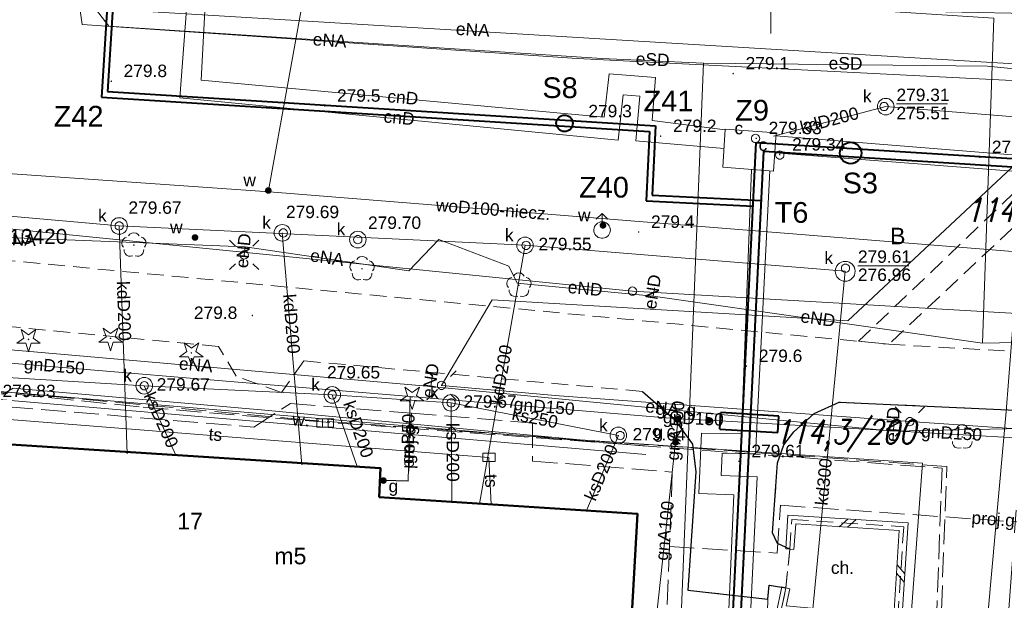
# Model space of a CAD drawing. Extents: x 0 to 6568752, y 0 to 5584302.
# Tile 30 of 57: x 6568405 to 6568464, y 5584063 to 5584098. Entities that reach past the tile are written whole.
import ezdxf
from ezdxf.enums import TextEntityAlignment as Align

# ---------------------------------------------------------------- set-up
doc = ezdxf.new("R2010")
doc.units = 0
doc.header["$PDSIZE"] = 0.75
for name, pattern in [('GAK', [3.5, 2, -0.7, 0.1, -0.7]), ('PRZER2-1', [1.5, 1, -0.5]), ('PRZER3-1', [2, 1.5, -0.5])]:
    doc.linetypes.add(name, pattern=pattern)
doc.layers.get('0').update_dxf_attribs({"linetype": 'CONTINUOUS'})
doc.layers.get('Defpoints').update_dxf_attribs({"linetype": 'CONTINUOUS'})
for name, color, linetype, lineweight in [('alarm', 51, 'CONTINUOUS', 50), ('EGBU', 7, 'CONTINUOUS', 50), ('EGBU_O', 7, 'CONTINUOUS', 50), ('EGDE', 7, 'CONTINUOUS', 18), ('EGPG', 7, 'CONTINUOUS', 18), ('GEPADR_O', 7, 'CONTINUOUS', 18), ('GUPPRZ_O', 7, 'CONTINUOUS', 18), ('OSSP_O', 7, 'CONTINUOUS', 18), ('OTDN', 7, 'CONTINUOUS', 18), ('OTKC', 7, 'CONTINUOUS', 18), ('OTKC_O', 7, 'CONTINUOUS', 18), ('OTKK', 7, 'CONTINUOUS', 25), ('OTRN', 7, 'CONTINUOUS', 13), ('OTRN_O', 7, 'CONTINUOUS', 13), ('OTRS', 7, 'CONTINUOUS', 13), ('OTRS_O', 7, 'CONTINUOUS', 13), ('OTWM', 7, 'CONTINUOUS', 18), ('OTWM_O', 7, 'CONTINUOUS', 18), ('ramka sekcji', 7, 'CONTINUOUS', 18), ('siec', 7, 'GAK', 70), ('SUEO', 7, 'CONTINUOUS', 18), ('SUPK', 7, 'CONTINUOUS', 18), ('SUPW', 7, 'CONTINUOUS', 18), ('SUPW_O', 7, 'CONTINUOUS', 18)]:
    doc.layers.add(name, color=color, linetype=linetype, lineweight=lineweight)
for name, color, linetype, lineweight, true_color in [('EGUG_O', 7, 'CONTINUOUS', 18, 0x008000), ('OTZG', 7, 'CONTINUOUS', 18, 0x008000), ('OTZL', 7, 'CONTINUOUS', 18, 0x008000), ('SUCP', 7, 'CONTINUOUS', 18, 0xd200d2), ('SUCP_O', 7, 'CONTINUOUS', 18, 0xd200d2), ('SUEP', 1, 'CONTINUOUS', 18, 0xff0000), ('SUEP_O', 1, 'CONTINUOUS', 18, 0xff0000), ('SUGP', 7, 'CONTINUOUS', 18, 0xbfbf00), ('SUGP_O', 7, 'CONTINUOUS', 18, 0xbfbf00), ('SUGU', 7, 'CONTINUOUS', 18, 0xbfbf00), ('SUGU_O', 7, 'CONTINUOUS', 18, 0xbfbf00), ('SUGW', 7, 'CONTINUOUS', 18, 0xbfbf00), ('SUGW_O', 7, 'CONTINUOUS', 18, 0xbfbf00), ('SUKK', 7, 'CONTINUOUS', 18, 0x803300), ('SUKP', 7, 'CONTINUOUS', 18, 0x803300), ('SUKP_O', 7, 'CONTINUOUS', 18, 0x803300), ('SUTP', 7, 'CONTINUOUS', 18, 0xff9100), ('SUTP_O', 7, 'CONTINUOUS', 18, 0xff9100), ('SUWH', 5, 'CONTINUOUS', 18, 0x0000ff), ('SUWP', 5, 'CONTINUOUS', 18, 0x0000ff), ('SUWP_O', 5, 'CONTINUOUS', 18, 0x0000ff), ('SUWW', 5, 'CONTINUOUS', 18, 0x0000ff), ('SUWW_O', 5, 'CONTINUOUS', 18, 0x0000ff)]:
    doc.layers.add(name, color=color, linetype=linetype, lineweight=lineweight, true_color=true_color)
doc.styles.add('Arial', font='arial.ttf')
doc.styles.add('GEO-INFO', font='arial.ttf')
doc.styles.add('UZBROJENIE', font='SIMPLEX.shx', dxfattribs={"width": 0.8, "oblique": 15.00003, "height": 0.9})
doc.dimstyles.get("Standard").update_dxf_attribs({"dimtxt": 0.18, "dimasz": 0.18, "dimexe": 0.18, "dimexo": 0.0625, "dimgap": 0.09, "dimtad": 0, "dimtih": 1, "dimtoh": 1, "dimdec": 4, "dimzin": 0, "dimdsep": 46, "dimtxsty": 'Standard', "dimcen": 0.09, "dimadec": 0, "dimazin": 0, "dimtfac": 1, "dimtdec": 4, "dimtofl": 0, "dimtmove": 0, "dimatfit": 3, "dimfxl": 0, "dimtolj": 1, "dimtzin": 0, "dimarcsym": 0})

# ---------------------------------------------------------------- blocks, each defined once
blk = doc.blocks.new('D_GSPRDL1')
blk.add_hatch(color=0).paths.add_polyline_path([(0, -0.045), (0.013906, -0.042798), (0.02645, -0.036406), (0.036406, -0.02645), (0.042798, -0.013906), (0.045, 0), (0.042798, 0.013906), (0.036406, 0.02645), (0.02645, 0.036406), (0.013906, 0.042798), (0, 0.045), (-0.013906, 0.042798), (-0.02645, 0.036406), (-0.036406, 0.02645), (-0.042798, 0.013906), (-0.045, 0), (-0.042798, -0.013906), (-0.036406, -0.02645), (-0.02645, -0.036406), (-0.013906, -0.042798)])
at = {"color": 0}
for points in [[(-0.324277, 0.563333), (-0.240553, 0.662679), (-0.127956, 0.727494), (0, 0.75), (0.127956, 0.727494), (0.240553, 0.662679), (0.324277, 0.563333)], [(-0.635969, -0.134326), (-0.70458, -0.024001), (-0.731429, 0.103115), (-0.713292, 0.231763), (-0.652348, 0.346501), (-0.55591, 0.433559), (-0.435555, 0.482485)], [(0.435555, 0.482485), (0.55591, 0.433559), (0.652348, 0.346501), (0.713292, 0.231763), (0.731429, 0.103115), (0.70458, -0.024001), (0.635969, -0.134326)], [(-0.068773, -0.646351), (-0.194901, -0.677512), (-0.324092, -0.663766), (-0.440839, -0.606763), (-0.531129, -0.513345), (-0.584125, -0.394725), (-0.593465, -0.265141)], [(0.593465, -0.265141), (0.584125, -0.394725), (0.531129, -0.513345), (0.440839, -0.606763), (0.324092, -0.663766), (0.194901, -0.677512), (0.068773, -0.646351)]]:
    blk.add_lwpolyline(points, dxfattribs=at)
blk = doc.blocks.new('D_GSPRDI1')
blk.add_hatch(color=0).paths.add_polyline_path([(0, -0.045), (0.013906, -0.042798), (0.02645, -0.036406), (0.036406, -0.02645), (0.042798, -0.013906), (0.045, 0), (0.042798, 0.013906), (0.036406, 0.02645), (0.02645, 0.036406), (0.013906, 0.042798), (0, 0.045), (-0.013906, 0.042798), (-0.02645, 0.036406), (-0.036406, 0.02645), (-0.042798, 0.013906), (-0.045, 0), (-0.042798, -0.013906), (-0.036406, -0.02645), (-0.02645, -0.036406), (-0.013906, -0.042798)])
at = {"color": 0}
blk.add_lwpolyline([(0.272471, 0.088531), (0.713338, -0.231778), (0.168396, -0.231778), (0, -0.750048), (-0.168396, -0.231778), (-0.713338, -0.231778), (-0.272471, 0.088531), (-0.440867, 0.606801), (0, 0.286493), (0.440867, 0.606801)], close=True, dxfattribs=at)
blk = doc.blocks.new('D_GSPWPN1')
blk.add_hatch(color=0).paths.add_polyline_path([(-0.045, 0), (-0.043467, -0.011647), (-0.038971, -0.0225), (-0.03182, -0.03182), (-0.0225, -0.038971), (-0.011647, -0.043467), (0, -0.045), (0.011647, -0.043467), (0.0225, -0.038971), (0.03182, -0.03182), (0.038971, -0.0225), (0.043467, -0.011647), (0.045, 0), (0.043467, 0.011647), (0.038971, 0.0225), (0.03182, 0.03182), (0.0225, 0.038971), (0.011647, 0.043467), (0, 0.045), (-0.011647, 0.043467), (-0.0225, 0.038971), (-0.03182, 0.03182), (-0.038971, 0.0225), (-0.043467, 0.011647)])
blk = doc.blocks.new('D_GSPWPS1')
blk.add_hatch(color=0).paths.add_polyline_path([(-0.045, 0), (-0.043467, -0.011647), (-0.038971, -0.0225), (-0.03182, -0.03182), (-0.0225, -0.038971), (-0.011647, -0.043467), (0, -0.045), (0.011647, -0.043467), (0.0225, -0.038971), (0.03182, -0.03182), (0.038971, -0.0225), (0.043467, -0.011647), (0.045, 0), (0.043467, 0.011647), (0.038971, 0.0225), (0.03182, 0.03182), (0.0225, 0.038971), (0.011647, 0.043467), (0, 0.045), (-0.011647, 0.043467), (-0.0225, 0.038971), (-0.03182, 0.03182), (-0.038971, 0.0225), (-0.043467, 0.011647)])
blk = doc.blocks.new('D_GUPIKP1_3')
at = {"color": 0}
blk.add_lwpolyline([(0.375, -0.25), (-0.375, -0.25), (-0.375, 0.25), (0.375, 0.25)], close=True, dxfattribs=at)
blk = doc.blocks.new('D_GUPWZA1')
blk.add_hatch(color=0).paths.add_polyline_path([(-0.2, 0), (-0.193185, -0.051764), (-0.173205, -0.1), (-0.141421, -0.141421), (-0.1, -0.173205), (-0.051764, -0.193185), (0, -0.2), (0.051764, -0.193185), (0.1, -0.173205), (0.141421, -0.141421), (0.173205, -0.1), (0.193185, -0.051764), (0.2, 0), (0.193185, 0.051764), (0.173205, 0.1), (0.141421, 0.141421), (0.1, 0.173205), (0.051764, 0.193185), (0, 0.2), (-0.051764, 0.193185), (-0.1, 0.173205), (-0.141421, 0.141421), (-0.173205, 0.1), (-0.193185, 0.051764)])
blk = doc.blocks.new('D_GUPIWZ1_1')
at = {"color": 0}
blk.add_lwpolyline([(0, 0.25), (0.064705, 0.241481), (0.125, 0.216506), (0.176777, 0.176777), (0.216506, 0.125), (0.241481, 0.064705), (0.25, 0), (0.241481, -0.064705), (0.216506, -0.125), (0.176777, -0.176777), (0.125, -0.216506), (0.064705, -0.241481), (0, -0.25), (-0.064705, -0.241481), (-0.125, -0.216506), (-0.176777, -0.176777), (-0.216506, -0.125), (-0.241481, -0.064705), (-0.25, 0), (-0.241481, 0.064705), (-0.216506, 0.125), (-0.176777, 0.176777), (-0.125, 0.216506), (-0.064705, 0.241481)], close=True, dxfattribs=at)
blk = doc.blocks.new('D_GUPKKS1')
at = {"color": 0}
blk.add_lwpolyline([(0.5, -0.25), (-0.5, -0.25), (-0.5, 0.25), (0.5, 0.25)], close=True, dxfattribs=at)
for points in [[(-0.175, -0.25), (-0.175, 0.25)], [(0.175, -0.25), (0.175, 0.25)]]:
    blk.add_lwpolyline(points, dxfattribs=at)
blk = doc.blocks.new('D_GUPWDT1')
at = {"color": 0}
for points in [[(-0.353553, 0.646447), (0, 1), (0.353553, 0.646447)], [(0, 0.5), (0, 1)]]:
    blk.add_lwpolyline(points, dxfattribs=at)
blk.add_lwpolyline([(0, 0.5), (0.086824, 0.492404), (0.17101, 0.469846), (0.25, 0.433013), (0.321394, 0.383022), (0.383022, 0.321394), (0.433013, 0.25), (0.469846, 0.17101), (0.492404, 0.086824), (0.5, 0), (0.492404, -0.086824), (0.469846, -0.17101), (0.433013, -0.25), (0.377875, -0.32743), (0.309079, -0.393027), (0.229113, -0.444418), (0.140866, -0.479746), (0.047528, -0.497736), (-0.047528, -0.497736), (-0.140866, -0.479746), (-0.229113, -0.444418), (-0.309079, -0.393027), (-0.377875, -0.32743), (-0.433013, -0.25), (-0.4725, -0.163534), (-0.494911, -0.071157), (-0.499434, 0.023791), (-0.485906, 0.117879), (-0.454816, 0.207708), (-0.407288, 0.290028), (-0.34504, 0.361867), (-0.27032, 0.420627), (-0.185831, 0.464184), (-0.094626, 0.490964)], close=True, dxfattribs=at)
blk = doc.blocks.new('D_GUPGZA1')
blk.add_hatch(color=0).paths.add_polyline_path([(-0.2, 0), (-0.193185, -0.051764), (-0.173205, -0.1), (-0.141421, -0.141421), (-0.1, -0.173205), (-0.051764, -0.193185), (0, -0.2), (0.051764, -0.193185), (0.1, -0.173205), (0.141421, -0.141421), (0.173205, -0.1), (0.193185, -0.051764), (0.2, 0), (0.193185, 0.051764), (0.173205, 0.1), (0.141421, 0.141421), (0.1, 0.173205), (0.051764, 0.193185), (0, 0.2), (-0.051764, 0.193185), (-0.1, 0.173205), (-0.141421, 0.141421), (-0.173205, 0.1), (-0.193185, 0.051764)])
blk = doc.blocks.new('D_GUPGUT1')
blk.add_hatch(color=0).paths.add_polyline_path([(-0.2, 0), (-0.193185, -0.051764), (-0.173205, -0.1), (-0.141421, -0.141421), (-0.1, -0.173205), (-0.051764, -0.193185), (0, -0.2), (0.051764, -0.193185), (0.1, -0.173205), (0.141421, -0.141421), (0.173205, -0.1), (0.193185, -0.051764), (0.2, 0), (0.193185, 0.051764), (0.173205, 0.1), (0.141421, 0.141421), (0.1, 0.173205), (0.051764, 0.193185), (0, 0.2), (-0.051764, 0.193185), (-0.1, 0.173205), (-0.141421, 0.141421), (-0.173205, 0.1), (-0.193185, 0.051764)])
blk = doc.blocks.new('D_GEPPGD1_1')
at = {"color": 0}
blk.add_lwpolyline([(0, 0.25), (0.077254, 0.237764), (0.146946, 0.202254), (0.202254, 0.146946), (0.237764, 0.077254), (0.25, 0), (0.237764, -0.077254), (0.202254, -0.146946), (0.146946, -0.202254), (0.077254, -0.237764), (0, -0.25), (-0.077254, -0.237764), (-0.146946, -0.202254), (-0.202254, -0.146946), (-0.237764, -0.077254), (-0.25, 0), (-0.237764, 0.077254), (-0.202254, 0.146946), (-0.146946, 0.202254), (-0.077254, 0.237764)], close=True, dxfattribs=at)
blk = doc.blocks.new('D_ODTN_1')
at = {"color": 0}
for points in [[(-0.5, -0.25), (0, 0.25)], [(0, -0.25), (0.5, 0.25)]]:
    blk.add_lwpolyline(points, dxfattribs=at)
blk = doc.blocks.new('D_GSLDSO2')
at = {"color": 0}
blk.add_lwpolyline([(0, 0.25), (0, -0.25)], dxfattribs=at)
blk = doc.blocks.new('D_GUPELA2')
blk.add_hatch(color=0).paths.add_polyline_path([(-0.001087, 0.044987), (0.011881, 0.043403), (0.021281, 0.03965), (0.030065, 0.033482), (0.038133, 0.023893), (0.043117, 0.012881), (0.044986, 0.001113), (0.044323, -0.007777), (0.040557, -0.019497), (0.033417, -0.030138), (0.024849, -0.037517), (0.013788, -0.042836), (0.002013, -0.044955), (-0.00982, -0.043916), (-0.020466, -0.040077), (-0.029541, -0.033946), (-0.036867, -0.025804), (-0.04187, -0.01649), (-0.04461, -0.005909), (-0.044532, 0.006476), (-0.041285, 0.017903), (-0.034764, 0.028574), (-0.024479, 0.03776), (-0.013449, 0.042943)])
at = {"color": 0}
for points in [[(-0.883883, 0.883883), (-0.53033, 0.53033)], [(0.883883, 0.883883), (0.53033, 0.53033)], [(-0.883883, -0.883883), (-0.53033, -0.53033)], [(0.883883, -0.883883), (0.53033, -0.53033)]]:
    blk.add_lwpolyline(points, dxfattribs=at)
blk = doc.blocks.new('D_GUPELA1')
at = {"color": 0}
blk.add_lwpolyline([(0, 0.25), (0.064705, 0.241481), (0.125, 0.216506), (0.176777, 0.176777), (0.216506, 0.125), (0.241481, 0.064705), (0.25, 0), (0.241481, -0.064705), (0.216506, -0.125), (0.176777, -0.176777), (0.125, -0.216506), (0.064705, -0.241481), (0, -0.25), (-0.064705, -0.241481), (-0.125, -0.216506), (-0.176777, -0.176777), (-0.216506, -0.125), (-0.241481, -0.064705), (-0.25, 0), (-0.241481, 0.064705), (-0.216506, 0.125), (-0.176777, 0.176777), (-0.125, 0.216506), (-0.064705, 0.241481)], close=True, dxfattribs=at)
blk = doc.blocks.new('*D45')
at = {"layer": 'Defpoints', "color": 0, "lineweight": 40}
for p in [(6568647.5, 5584150), (6568650, 5584150), (0, 0)]:
    blk.add_point(p, dxfattribs=at)
at = {"layer": 'ramka sekcji', "color": 0, "lineweight": -2}
blk.add_line((6568649.938, 5584150), (6568647.5, 5584150), dxfattribs=at)
at = {"layer": 'ramka sekcji', "color": 0, "insert": (6568644.106, 5584150), "char_height": 0.75, "attachment_point": 5, "style": 'GEO-INFO'}
blk.add_mtext('\\A1;5584150.0000', dxfattribs=at)
blk = doc.blocks.new('*D46')
at = {"layer": 'Defpoints', "color": 0, "lineweight": 40}
for p in [(6568650, 5584152.5), (6568650, 5584150), (0, 0)]:
    blk.add_point(p, dxfattribs=at)
at = {"layer": 'ramka sekcji', "color": 0, "lineweight": -2}
blk.add_line((6568650, 5584150.062), (6568650, 5584152.5), dxfattribs=at)
at = {"layer": 'ramka sekcji', "color": 0, "insert": (6568650, 5584155.896), "char_height": 0.75, "attachment_point": 5, "rotation": 90, "style": 'GEO-INFO'}
blk.add_mtext('\\A1;6568650.0000', dxfattribs=at)

msp = doc.modelspace()

# ---------------------------------------------------------------- linework, layer by layer
at = {"layer": 'EGBU', "color": 0, "linetype": 'Continuous', "lineweight": 50, "elevation": 10.18}
msp.add_lwpolyline([(6568426.37, 5584069.51), (6568441.95, 5584068.5), (6568441.31, 5584057.09), (6568435.23, 5584057.49), (6568431.9, 5584057.7), (6568425.82, 5584058.1), (6568425.92, 5584059.77), (6568416.34, 5584060.38), (6568409.5, 5584060.81), (6568406.17, 5584061.02), (6568400.06, 5584061.41), (6568400.97, 5584072.89), (6568426.44, 5584071.26)], close=True, dxfattribs=at)
at = {"layer": 'EGDE', "color": 0, "linetype": 'Continuous', "elevation": 10.22}
for points in [[(6568648.59375, 5584104.42383), (6568646.521, 5584059.38927), (6568644.22449, 5584009.45582), (6568609.00522, 5584036.3441), (6568583.6998, 5584038.16817), (6568558.47556, 5584075.58605), (6568538.06756, 5584076.86319), (6568491.15577, 5584079.0589), (6568441.65482, 5584081.9513), (6568391.77674, 5584086.94902), (6568374.92948, 5584088.19204), (6568375.19, 5584092.43), (6568377.65, 5584132.3), (6568371.2, 5584132.71), (6568369.87809, 5584134.81056), (6568369.45834, 5584137.11533), (6568375.25714, 5584238.8479), (6568377.54509, 5584242.89769), (6568381.25599, 5584245.17568), (6568384.82038, 5584245.63164)], [(6568594.31055, 5583939.47691), (6568591.06023, 5583939.65534), (6568585.12694, 5583937.54872), (6568482.90911, 5583944.55214), (6568370.44353, 5583952.88368), (6568294.32233, 5583957.98331), (6568295.92847, 5583986.21622), (6568307.93382, 5584034.73468), (6568319.9193, 5584083.24287), (6568320.72616, 5584086.59352), (6568329.45932, 5584084.84591), (6568374.48985, 5584081.95589), (6568374.92948, 5584088.19204), (6568391.77674, 5584086.94902), (6568441.65482, 5584081.9513), (6568491.15577, 5584079.0589), (6568538.06756, 5584076.86319), (6568558.47556, 5584075.58605), (6568583.6998, 5584038.16817), (6568609.00522, 5584036.3441), (6568644.22449, 5584009.45582)]]:
    msp.add_lwpolyline(points, dxfattribs=at)
at = {"layer": 'GUPPRZ_O', "color": 0, "linetype": 'Continuous', "lineweight": 13, "elevation": 10.8, "flags": 128}
for points in [[(6568457.58324, 5584093.25731), (6568460.66324, 5584093.25731)], [(6568455.25901, 5584083.48664), (6568458.33901, 5584083.48664)]]:
    msp.add_lwpolyline(points, dxfattribs=at)
at = {"layer": 'OTDN', "color": 0, "linetype": 'Continuous', "lineweight": 18, "elevation": 10.18}
for points in [[(6568450.90056, 5584066.38672), (6568451.03725, 5584068.4257), (6568458.28537, 5584067.95323), (6568457.89316, 5584061.79774), (6568450.32704, 5584062.48655), (6568450.66544, 5584064.08188)], [(6568451.39944, 5584066.35328), (6568451.50275, 5584067.8943), (6568457.75463, 5584067.48677), (6568457.42684, 5584062.34226), (6568450.93296, 5584062.93345), (6568451.15456, 5584063.97812)]]:
    msp.add_lwpolyline(points, dxfattribs=at)
at = {"layer": 'OTKC', "color": 0, "linetype": 'PRZER2-1', "lineweight": 18, "elevation": 10.18}
for points in [[(6568492.58, 5584108.67), (6568489.26, 5584077.14), (6568488.13, 5584077.21), (6568491.62, 5584111.39), (6568475.99, 5584096.46), (6568475.81, 5584095.49), (6568485.7, 5584077.32), (6568483.79, 5584077.36), (6568475.54, 5584092.7), (6568475.08, 5584092.74), (6568474.02, 5584077.89), (6568471.46, 5584077.93), (6568472.55, 5584092.94), (6568472.22, 5584092.92), (6568457.12, 5584078.74), (6568455.29, 5584078.92), (6568472.72, 5584095.56), (6568474.7, 5584123.83)], [(6568391.46, 5584084.99), (6568455.29, 5584078.92), (6568457.12, 5584078.74), (6568471.46, 5584077.93), (6568474.02, 5584077.89), (6568483.79, 5584077.36), (6568485.7, 5584077.32), (6568488.13, 5584077.21), (6568489.26, 5584077.14), (6568512.66, 5584076.01), (6568514.70571, 5584075.918), (6568538.01, 5584074.87)], [(6568469.2, 5584074.56), (6568454.13, 5584075.24), (6568452.61, 5584074.55), (6568451.38, 5584073.45), (6568450.79, 5584072.67), (6568450.4, 5584071.58), (6568450.1, 5584067.36), (6568450.41, 5584066.7), (6568451.15, 5584066.37), (6568450.91, 5584064.03), (6568449.9, 5584064.2), (6568449.83, 5584063.34), (6568445, 5584063.89), (6568445.48, 5584071.04), (6568445.27, 5584072.7), (6568444.2, 5584074.18), (6568442.25, 5584075.89), (6568421.82, 5584077.74), (6568420.47, 5584075.83), (6568417.73, 5584076.82), (6568416.67, 5584078.61), (6568391.05, 5584081.04)], [(6568449.54, 5584055.11), (6568449.83, 5584063.34), (6568449.9, 5584064.2), (6568450.91, 5584064.03), (6568450.63, 5584062.71)]]:
    msp.add_lwpolyline(points, dxfattribs=at)
msp.add_lwpolyline([(6568451.15, 5584066.37), (6568451.27, 5584068.16), (6568458.02, 5584067.72), (6568457.66, 5584062.07), (6568450.63, 5584062.71), (6568450.91, 5584064.03)], close=True, dxfattribs=at)
at = {"layer": 'OTKK', "color": 0, "linetype": 'Continuous', "lineweight": 25, "elevation": 10.18}
for points in [[(6568442.25, 5584075.89), (6568444.2, 5584074.18), (6568445.27, 5584072.7), (6568445.48, 5584071.04), (6568445, 5584063.89), (6568449.83, 5584063.34), (6568449.9, 5584064.2), (6568450.91, 5584064.03)], [(6568451.15, 5584066.37), (6568450.41, 5584066.7), (6568450.1, 5584067.36), (6568450.4, 5584071.58), (6568450.79, 5584072.67), (6568451.38, 5584073.45), (6568452.61, 5584074.55), (6568454.13, 5584075.24), (6568469.2, 5584074.56), (6568470.32, 5584074.51)]]:
    msp.add_lwpolyline(points, dxfattribs=at)
at = {"layer": 'OTWM', "color": 0, "linetype": 'Continuous', "lineweight": 18, "elevation": 10.06}
for points in [[(6568442.49117, 5584072.5791), (6568400.83117, 5584076.1191)], [(6568442.44883, 5584072.0809), (6568400.78883, 5584075.6209)]]:
    msp.add_lwpolyline(points, dxfattribs=at)
at = {"layer": 'ramka sekcji', "color": 0}
msp.add_line((6568450, 5584100), (6568450, 5584097.5), dxfattribs=at)
at = {"layer": 'siec', "linetype": 'ByBlock', "lineweight": 40}
for p, q in [((6568411.62505, 5584125.78666), (6568409.60787, 5584093.67013)), ((6568411.96032, 5584125.61597), (6568409.97475, 5584094.00256)), ((6568409.60787, 5584093.67013), (6568442.67838, 5584091.59303)), ((6568409.97475, 5584094.00256), (6568443.04526, 5584091.92546)), ((6568443.04526, 5584091.92546), (6568442.83504, 5584087.73972)), ((6568442.67838, 5584091.59303), (6568442.46816, 5584087.40729)), ((6568444.3839, 5583994.60146), (6568449.1148, 5584090.92644)), ((6568449.1148, 5584090.92644), (6568508.03929, 5584087.20616)), ((6568444.8496, 5583994.06937), (6568449.5805, 5584090.39435)), ((6568449.5805, 5584090.39435), (6568507.62577, 5584086.72958)), ((6568442.83504, 5584087.73972), (6568449.43449, 5584087.41612)), ((6568442.46816, 5584087.40729), (6568448.92641, 5584087.09062))]:
    msp.add_line(p, q, dxfattribs=at)
at = {"layer": 'siec', "color": 5, "linetype": 'ByBlock', "lineweight": 40}
for p, q in [((6568446.93265, 5584073.61841, 10.14), (6568446.99339, 5584074.61821, 10.14)), ((6568450.48695, 5584074.40597, 10.14), (6568446.99339, 5584074.61821, 10.14)), ((6568450.42621, 5584073.40616, 10.14), (6568450.48695, 5584074.40597, 10.14)), ((6568446.93265, 5584073.61841, 10.14), (6568450.42621, 5584073.40616, 10.14))]:
    msp.add_line(p, q, dxfattribs=at)
at = {"layer": 'siec', "color": 0, "linetype": 'ByBlock', "lineweight": 40}
for centre, radius in [((6568437.55136, 5584092.08559), 0.5), ((6568454.81539, 5584090.29105), 0.64893)]:
    msp.add_circle(centre, radius, dxfattribs=at)
at = {"layer": 'SUCP', "color": 0, "linetype": 'Continuous', "lineweight": 18, "elevation": 10.14}
for points in [[(6568447.2502, 5584091.70006), (6568442.83203, 5584092.25136), (6568443.03201, 5584094.8473), (6568440.25285, 5584095.0708), (6568439.94926, 5584092.44764), (6568415.6255, 5584094.69152), (6568416.4479, 5584110.34097)], [(6568447.17324, 5584090.56356), (6568441.86182, 5584091.01994), (6568442.0866, 5584093.71998), (6568441.09934, 5584093.81103), (6568440.79763, 5584091.05811), (6568414.33379, 5584093.63122), (6568415.55042, 5584109.91921)], [(6568491.58216, 5584088.00229), (6568450.31158, 5584091.32926)], [(6568450.24332, 5584090.31162), (6568491.49182, 5584087.12642)], [(6568443.67759, 5583983.5973), (6568444.60792, 5584003.60668), (6568442.23031, 5584003.78912), (6568442.37542, 5584006.71277), (6568445.02385, 5584006.77743), (6568447.76431, 5584069.6426), (6568445.65005, 5584069.72503), (6568445.82244, 5584073.37558), (6568448.23829, 5584073.32442), (6568448.83942, 5584089.2927)], [(6568444.86243, 5583983.49634), (6568445.90621, 5584004.4756), (6568443.55985, 5584004.59751), (6568443.66659, 5584005.75548), (6568446.04145, 5584005.78609), (6568449.17754, 5584070.73059), (6568447.00832, 5584070.81245), (6568447.07333, 5584072.15733), (6568449.07717, 5584072.12825), (6568449.94877, 5584089.2063)]]:
    msp.add_lwpolyline(points, dxfattribs=at)
at = {"layer": 'SUEP', "color": 0, "linetype": 'Continuous', "lineweight": 18, "elevation": 10.14}
for points in [[(6568405.39831, 5584193.23957), (6568405.01695, 5584189.70356), (6568403.98587, 5584188.30816), (6568399.60677, 5584124.84169), (6568401.34851, 5584123.80418), (6568409.53234, 5584122.38466), (6568409.82381, 5584121.95026), (6568409.05136, 5584099.25455), (6568410.04829, 5584097.9463), (6568439.79258, 5584095.9994), (6568445.94158, 5584095.72461), (6568444.01192, 5584047.82702)], [(6568400.12745, 5584159.85225), (6568398.01241, 5584099.73035), (6568466.01071, 5584095.59619), (6568465.51432, 5584078.24845), (6568463.88823, 5584056.21578), (6568488.56528, 5584053.48354), (6568512.37059, 5584049.32995), (6568530.71554, 5584048.27624), (6568530.87, 5584050.35)], [(6568401.39526, 5584135.72737), (6568405.69317, 5584117.39992), (6568408.44491, 5584098.04464), (6568438.30347, 5584095.99921), (6568465.75337, 5584094.61279), (6568464.21021, 5584074.68136), (6568462.02654, 5584050.56545)], [(6568445.94158, 5584095.72461), (6568463.08232, 5584095.53245), (6568469.09261, 5584094.92384), (6568472.44526, 5584094.27199), (6568479.09718, 5584093.38563), (6568501.60242, 5584091.16944), (6568510.47472, 5584090.11168), (6568531.72465, 5584088.14533), (6568533.163, 5584089.13494), (6568535.21086, 5584107.92978), (6568536.22578, 5584134.20382), (6568538.22056, 5584135.05463), (6568554.95303, 5584133.678), (6568555.75969, 5584133.63631), (6568556.96104, 5584133.35687), (6568557.78151, 5584133.33584)], [(6568469.90566, 5584078.94508), (6568471.50229, 5584091.62664), (6568472.53, 5584108.67), (6568471.33, 5584096.82), (6568465.16, 5584089.99), (6568454.64, 5584080.16), (6568433.18, 5584081.43), (6568430.13, 5584076.26), (6568437.23, 5584075.62), (6568458.39, 5584074.07), (6568485.96, 5584072.19), (6568490, 5584072.02)], [(6568394.88921, 5584105.39055), (6568416.59103, 5584102.26993), (6568449.03084, 5584099.36769), (6568463.46395, 5584098.43359), (6568462.77696, 5584078.80322)], [(6568458.09827, 5584047.11792), (6568457.35, 5584047.26), (6568459.16, 5584071.55), (6568438.5, 5584072.96), (6568419.47, 5584074.77), (6568404.28, 5584076.08), (6568403.66, 5584075.72), (6568401.66, 5584075.85), (6568401.11, 5584076.26), (6568386.25, 5584077.53), (6568371.06, 5584078.6), (6568349.99, 5584080.04), (6568345.21, 5584081.39), (6568343.58, 5584081.04), (6568324.49, 5584082.63), (6568306.2, 5584086.38), (6568288.07, 5584090.39), (6568280.16, 5584092.07), (6568278.51, 5584092.88), (6568265.72845, 5584094.84031)], [(6568395.2615, 5584085.6964), (6568401.32893, 5584085.28197), (6568418.26638, 5584084.63416), (6568428.15815, 5584083.16749), (6568429.96387, 5584085.06091), (6568434.18476, 5584083.46517)], [(6568418.2178, 5584084.13653), (6568418.26638, 5584084.63416)], [(6568434.18476, 5584083.46517), (6568434.68995, 5584082.42991), (6568442.89476, 5584081.64046)], [(6568442.89476, 5584081.64046), (6568442.97444, 5584082.14835)], [(6568442.89476, 5584081.64046), (6568462.77696, 5584078.80322)], [(6568401.1143, 5584078.65869), (6568429.47853, 5584076.18538)], [(6568462.77696, 5584078.80322), (6568469.90566, 5584078.94508)], [(6568429.47853, 5584076.18538), (6568429.58999, 5584076.87645)], [(6568429.47853, 5584076.18538), (6568457.41502, 5584073.49372)], [(6568457.41502, 5584073.49372), (6568457.45411, 5584074.29276)], [(6568457.41502, 5584073.49372), (6568486.50836, 5584074.10327)]]:
    msp.add_lwpolyline(points, dxfattribs=at)
at = {"layer": 'SUEP', "color": 0, "linetype": 'PRZER3-1', "lineweight": 18, "elevation": 10.14}
for points in [[(6568459.83529, 5584050.67966), (6568460.62843, 5584071.35681), (6568421.89546, 5584074.17693), (6568386.52744, 5584077.44073), (6568366.48235, 5584079.2058), (6568353.75069, 5584080.06318), (6568328.39369, 5584082.01967), (6568323.01448, 5584083.12127), (6568308.48195, 5584085.80969), (6568300.43483, 5584088.01289), (6568293.21194, 5584089.56037), (6568275.36079, 5584093.02254), (6568265.88044, 5584095.88281)], [(6568386.51919, 5584077.55569), (6568412.12821, 5584074.93652), (6568421.89068, 5584074.13287), (6568435.89016, 5584073.09058), (6568460.33468, 5584071.2545), (6568459.59204, 5584050.71254)]]:
    msp.add_lwpolyline(points, dxfattribs=at)
at = {"layer": 'SUGP', "linetype": 'Continuous', "lineweight": 18, "elevation": 10.14}
for points in [[(6568337.40552, 5584083.1726), (6568397.33641, 5584078.16365), (6568428.23794, 5584075.58074), (6568444.40552, 5584074.23001)], [(6568428.23794, 5584075.58074), (6568428.11575, 5584070.47379), (6568426.62, 5584070.51)], [(6568443.09135, 5584062.13219), (6568444.2517, 5584072.81793), (6568444.4, 5584074.22), (6568444.40552, 5584074.23001)], [(6568444.40552, 5584074.23001), (6568446.2417, 5584074.14867), (6568475.58, 5584072.46), (6568476.14, 5584072.4), (6568476.51, 5584072.21), (6568476.55, 5584071.7)]]:
    msp.add_lwpolyline(points, dxfattribs=at)
at = {"layer": 'SUGP', "linetype": 'PRZER3-1', "lineweight": 18, "elevation": 10.14}
for points in [[(6568337.23585, 5584080.73312), (6568347.14641, 5584079.99837), (6568348.30447, 5584081.20102), (6568390.05811, 5584078.00777), (6568391.81373, 5584076.01664), (6568397.98961, 5584075.47113), (6568418.79953, 5584073.73177), (6568421.00686, 5584075.16705), (6568428.31453, 5584074.57612), (6568435.62221, 5584073.98518), (6568435.62221, 5584071.68618), (6568444.05693, 5584071.02425), (6568443.88641, 5584066.51975)], [(6568428.31453, 5584074.57612), (6568428.11623, 5584070.49392), (6568426.41099, 5584070.53471)], [(6568443.88641, 5584066.51975), (6568450.38822, 5584066.13253), (6568450.58489, 5584069.01592), (6568476.25478, 5584067.19648), (6568476.20133, 5584066.25146)], [(6568443.88641, 5584066.51975), (6568443.72414, 5584062.22925), (6568443.21709, 5584048.83953), (6568433.04301, 5584038.55306), (6568432.86106, 5584036.14952), (6568431.82595, 5584022.47563), (6568430.79083, 5584008.80175), (6568425.09346, 5584009.09886)]]:
    msp.add_lwpolyline(points, dxfattribs=at)
at = {"layer": 'SUKP', "color": 0, "linetype": 'Continuous', "lineweight": 18, "elevation": 10.14}
for points in [[(6568456.9388, 5584093.09331), (6568486.76093, 5584090.70348), (6568499.27701, 5584089.16851), (6568521.14002, 5584088.09718), (6568537.79246, 5584087.58027), (6568559.01562, 5584095.81893)], [(6568450.17112, 5584091.30562), (6568456.9388, 5584093.09331)], [(6568452.04752, 5584057.70715), (6568454.49146, 5584083.14819), (6568435.16598, 5584084.71577), (6568410.6729, 5584085.8863), (6568390.84873, 5584087.65093), (6568375.72584, 5584088.56609)], [(6568411.15788, 5584072.12973), (6568410.6729, 5584085.8863)], [(6568421.70392, 5584071.46184), (6568420.51935, 5584085.4698)], [(6568432.42815, 5584069.0974), (6568435.16598, 5584084.71577)], [(6568430.70547, 5584075.20071), (6568423.53537, 5584075.68134), (6568412.18741, 5584076.23512), (6568402.59935, 5584076.81524), (6568385.58, 5584062.1)], [(6568414.08198, 5584072.05087), (6568412.18741, 5584076.23512)], [(6568425.03517, 5584071.3499), (6568423.53537, 5584075.68134)], [(6568430.75138, 5584069.22597), (6568430.70547, 5584075.20071)], [(6568440.79877, 5584073.23535), (6568430.70547, 5584075.20071)], [(6568438.87316, 5584068.69946), (6568440.79877, 5584073.23535)]]:
    msp.add_lwpolyline(points, dxfattribs=at)
at = {"layer": 'SUPK', "color": 0, "linetype": 'Continuous', "lineweight": 18, "elevation": 10.14}
for points in [[(6568456.9388, 5584092.59331, -1), (6568456.9388, 5584093.59331, -1)], [(6568410.6729, 5584085.3863, -1), (6568410.6729, 5584086.3863, -1)], [(6568420.51935, 5584084.9698, -1), (6568420.51935, 5584085.9698, -1)], [(6568425.07457, 5584084.56186, -1), (6568425.07457, 5584085.56186, -1)], [(6568435.16598, 5584084.21577, -1), (6568435.16598, 5584085.21577, -1)], [(6568454.49146, 5584082.54819, -0.99999998), (6568454.49146, 5584083.74819, -1)], [(6568412.18741, 5584075.73512, -1), (6568412.18741, 5584076.73512, -1)], [(6568423.53537, 5584075.18134, -1), (6568423.53537, 5584076.18134, -1)], [(6568430.70547, 5584074.70071, -1), (6568430.70547, 5584075.70071, -1)], [(6568440.79877, 5584072.73535, -1), (6568440.79877, 5584073.73535, -1)]]:
    msp.add_lwpolyline(points, format="xyb", close=True, dxfattribs=at)
msp.add_lwpolyline([(6568447.25259, 5584091.73539), (6568450.32402, 5584091.51474), (6568450.16803, 5584089.18922), (6568447.09637, 5584089.42846)], close=True, dxfattribs=at)
at = {"layer": 'SUTP', "color": 0, "linetype": 'Continuous', "lineweight": 18, "elevation": 10.14}
for points in [[(6568399.96163, 5584074.51551), (6568432.9907, 5584071.90489)], [(6568433.11751, 5584069.07258), (6568432.9907, 5584071.90489)]]:
    msp.add_lwpolyline(points, dxfattribs=at)
at = {"layer": 'SUWP', "color": 0, "linetype": 'Continuous', "lineweight": 18, "elevation": 10.14}
for points in [[(6568468.65153, 5584098.65045), (6568468.45166, 5584098.65461), (6568458.56808, 5584098.86054), (6568431.68375, 5584100.59427), (6568422.05561, 5584101.17026), (6568419.67486, 5584088.02856), (6568419.73601, 5584087.93935)], [(6568419.73601, 5584087.93935), (6568375.49, 5584091.04), (6568372.24015, 5584091.26574), (6568371.50499, 5584074.32878), (6568369.11009, 5584014.49059), (6568369.04881, 5584013.86124), (6568365.71, 5583953.81), (6568365.63169, 5583953.54639)], [(6568419.73601, 5584087.93935), (6568469.60797, 5584083.94642)]]:
    msp.add_lwpolyline(points, dxfattribs=at)

# ---------------------------------------------------------------- block references
at = {"layer": 'EGPG', "color": 0, "linetype": 'Continuous', "lineweight": 18}
msp.add_blockref('D_GEPPGD1_1', (6568441.65482, 5584081.9513, 10.24), dxfattribs=at)
at = {"layer": 'OTDN', "color": 0, "linetype": 'Continuous', "lineweight": 18}
for name, p, rotation in [('D_ODTN_1', (6568454.645, 5584067.94, 10.18), 356.2704404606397), ('D_ODTN_1', (6568454.645, 5584067.94, 10.18), 356.2704404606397), ('D_GSLDSO2', (6568451.15, 5584066.37, 10.18), 86.1646809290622), ('D_ODTN_1', (6568457.84, 5584064.895, 10.18), 266.354223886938), ('D_ODTN_1', (6568457.84, 5584064.895, 10.18), 266.354223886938), ('D_GSLDSO2', (6568450.91, 5584064.03, 10.18), 78.02386754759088)]:
    msp.add_blockref(name, p, dxfattribs=dict(at, rotation=rotation))
at = {"layer": 'OTRN', "color": 0, "linetype": 'Continuous', "lineweight": 13}
for p in [(6568447.73, 5584095.09, 10.08), (6568410.19, 5584094.63, 10.08), (6568423.07, 5584093.14, 10.08), (6568438.24, 5584092.2, 10.08), (6568443.35, 5584091.31, 10.08), (6568462.59, 5584090.04, 10.08), (6568442.02, 5584085.52, 10.08), (6568418.71, 5584080.48, 10.08), (6568448.53, 5584077.42, 10.08)]:
    msp.add_blockref('D_GSPWPN1', p, dxfattribs=at)
at = {"layer": 'OTRS', "color": 0, "linetype": 'Continuous', "lineweight": 13}
for p in [(6568449.12, 5584091.18, 10.08), (6568450.54, 5584090.19, 10.08), (6568448.08, 5584071.67, 10.08)]:
    msp.add_blockref('D_GSPWPS1', p, dxfattribs=at)
at = {"layer": 'OTZG', "color": 0, "linetype": 'Continuous', "lineweight": 18}
for p in [(6568405.2, 5584079.03, 10.12), (6568410.15, 5584079.1, 10.12), (6568415.03, 5584078.22, 10.12), (6568428.35, 5584075.55, 10.12)]:
    msp.add_blockref('D_GSPRDI1', p, dxfattribs=at)
at = {"layer": 'OTZL', "color": 0, "linetype": 'Continuous', "lineweight": 18}
for p in [(6568411.56, 5584084.73, 10.12), (6568425.33, 5584083.3, 10.12), (6568434.8, 5584082.3, 10.12), (6568461.55, 5584073.14, 10.12)]:
    msp.add_blockref('D_GSPRDL1', p, dxfattribs=at)
at = {"layer": 'SUEO', "color": 0, "linetype": 'Continuous', "lineweight": 18}
for name, p in [('D_GUPELA2', (6568418.2178, 5584084.13653, 10.15)), ('D_GUPELA1', (6568418.2178, 5584084.13653, 10.16)), ('D_GUPELA2', (6568430.13, 5584076.26, 10.15)), ('D_GUPELA1', (6568430.13, 5584076.26, 10.16)), ('D_GUPELA2', (6568458.39, 5584074.07, 10.15)), ('D_GUPELA1', (6568458.39, 5584074.07, 10.16))]:
    msp.add_blockref(name, p, dxfattribs=at)
at = {"layer": 'SUGU', "linetype": 'Continuous', "lineweight": 18}
for p in [(6568446.2417, 5584074.14867, 10.16), (6568444.2517, 5584072.81793, 10.16)]:
    msp.add_blockref('D_GUPGUT1', p, dxfattribs=at)
at = {"layer": 'SUGW', "linetype": 'Continuous', "lineweight": 18}
for p in [(6568444.4, 5584074.22, 10.16), (6568426.62, 5584070.51, 10.16)]:
    msp.add_blockref('D_GUPGZA1', p, dxfattribs=at)
at = {"layer": 'SUKK', "color": 0, "linetype": 'Continuous', "lineweight": 18}
msp.add_blockref('D_GUPKKS1', (6568423.11, 5584073.98, 10.16), dxfattribs=at)
at = {"layer": 'SUPK', "color": 0, "linetype": 'Continuous', "lineweight": 18}
msp.add_blockref('D_GUPIKP1_3', (6568432.9907, 5584071.90489, 10.16), dxfattribs=at)
at = {"layer": 'SUPW', "color": 0, "linetype": 'Continuous', "lineweight": 18}
for p in [(6568456.83324, 5584093.10176, 10.18), (6568449.08, 5584091.17, 10.18), (6568450.54, 5584090.17, 10.18), (6568410.6729, 5584085.8863, 10.18), (6568420.57906, 5584085.46395, 10.18), (6568425.07457, 5584085.06186, 10.18), (6568435.22981, 5584084.71272, 10.18), (6568454.50901, 5584083.3311, 10.18), (6568412.18741, 5584076.23512, 10.18), (6568423.53537, 5584075.68134, 10.18), (6568430.70547, 5584075.20071, 10.18), (6568440.90829, 5584073.22507, 10.18)]:
    msp.add_blockref('D_GUPIWZ1_1', p, dxfattribs=at)
at = {"layer": 'SUWH', "color": 0, "linetype": 'Continuous', "lineweight": 18}
msp.add_blockref('D_GUPWDT1', (6568439.82, 5584085.64, 10.16), dxfattribs=at)
at = {"layer": 'SUWW', "color": 0, "linetype": 'Continuous', "lineweight": 18}
for p in [(6568419.67486, 5584088.02856, 10.16), (6568439.87, 5584085.92, 10.16), (6568415.25, 5584085.19, 10.16)]:
    msp.add_blockref('D_GUPWZA1', p, dxfattribs=at)

# ---------------------------------------------------------------- texts
at = {"layer": 'alarm', "color": 0, "linetype": 'Continuous', "lineweight": 30, "style": 'GEO-INFO'}
for s, p in [('S8', (6568437.28272, 5584094.23591, 0.62)), ('Z41', (6568443.82431, 5584093.43466, 0.62)), ('Z9', (6568448.87227, 5584092.87601, -9.52)), ('Z42', (6568408.22555, 5584092.52267, 0.62)), ('Z40', (6568439.93146, 5584088.22652, 0.62)), ('S3', (6568455.39997, 5584088.4812, -9.52)), ('T6', (6568451.25265, 5584086.70353, -9.52))]:
    msp.add_text(s, height=1.25, dxfattribs=at).set_placement(p, align=Align.MIDDLE)
at = {"layer": 'alarm', "color": 0, "lineweight": 30, "style": 'UZBROJENIE', "oblique": 15.00003, "width": 0.8}
for p in [(6568461.7409, 5584086.1326, 10.18), (6568450.21978, 5584072.73332, 10.18)]:
    msp.add_text('114,3/200', height=1.44, dxfattribs=at).set_placement(p)
at = {"layer": 'EGBU_O', "color": 0, "linetype": 'Continuous', "lineweight": 0, "style": 'Arial'}
msp.add_text('m5', height=1, dxfattribs=at).set_placement((6568421.005, 5584065.45195, 10.8), align=Align.CENTER)
at = {"layer": 'EGUG_O', "color": 0, "linetype": 'Continuous', "lineweight": 0, "style": 'Arial'}
msp.add_text('B', height=1, dxfattribs=at).set_placement((6568457.66116, 5584084.78049, 10.8), align=Align.CENTER)
at = {"layer": 'GEPADR_O', "color": 0, "linetype": 'Continuous', "lineweight": 0, "style": 'Arial'}
msp.add_text('17', height=1, dxfattribs=at).set_placement((6568414.17156, 5584067.56002, 10.8))
at = {"layer": 'GUPPRZ_O', "color": 0, "linetype": 'Continuous', "lineweight": 0, "style": 'Arial'}
for s, p in [('279.31', (6568457.58324, 5584093.42981, 10.8)), ('275.51', (6568457.58324, 5584092.33481, 10.8)), ('279.67', (6568411.23087, 5584086.61924, 10.8)), ('279.69', (6568420.73953, 5584086.35873, 10.8)), ('279.70', (6568425.68924, 5584085.70745, 10.8)), ('279.55', (6568435.97981, 5584084.41924, 10.8)), ('279.61', (6568455.25901, 5584083.65914, 10.8)), ('276.96', (6568455.25901, 5584082.56414, 10.8)), ('279.65', (6568423.21439, 5584076.67639, 10.8)), ('279.83', (6568403.63263, 5584075.54751, 10.8)), ('279.67', (6568412.93741, 5584075.94164, 10.8)), ('279.67', (6568431.45547, 5584074.90723, 10.8)), ('279.64', (6568441.65829, 5584072.93159, 10.8))]:
    msp.add_text(s, height=0.75, dxfattribs=at).set_placement(p)
at = {"layer": 'OSSP_O', "color": 0, "linetype": 'Continuous', "lineweight": 0, "style": 'Arial'}
msp.add_text('613229113420', height=0.9, dxfattribs=at).set_placement((6568399.151, 5584084.80567, 10.8))
at = {"layer": 'OTKC_O', "color": 0, "linetype": 'Continuous', "lineweight": 0, "style": 'Arial'}
msp.add_text('ch.', height=0.75, dxfattribs=at).set_placement((6568454.325, 5584064.87376, 10.8), align=Align.CENTER)
at = {"layer": 'OTRN_O', "color": 0, "linetype": 'Continuous', "lineweight": 0, "style": 'Arial'}
for s, p in [('279.1', (6568448.48, 5584095.34, 10.8)), ('279.8', (6568410.94, 5584094.88, 10.8)), ('279.5', (6568423.82, 5584093.39, 10.8)), ('279.3', (6568438.99, 5584092.45, 10.8)), ('279.2', (6568444.1, 5584091.56, 10.8)), ('279.2', (6568463.34, 5584090.29, 10.8)), ('279.4', (6568442.77, 5584085.77, 10.8)), ('279.8', (6568415.18196, 5584080.26968, 10.8)), ('279.6', (6568449.28, 5584077.67, 10.8))]:
    msp.add_text(s, height=0.75, dxfattribs=at).set_placement(p)
at = {"layer": 'OTRS_O', "color": 0, "linetype": 'Continuous', "lineweight": 0, "style": 'Arial'}
for s, p in [('279.33', (6568449.87, 5584091.43, 10.8)), ('279.34', (6568451.29, 5584090.44, 10.8)), ('279.61', (6568448.83, 5584071.92, 10.8))]:
    msp.add_text(s, height=0.75, dxfattribs=at).set_placement(p)
at = {"layer": 'OTWM_O', "color": 0, "linetype": 'Continuous', "lineweight": 0, "style": 'Arial'}
msp.add_text('w.', height=0.75, rotation=355.1430388, dxfattribs=at).set_placement((6568421.61515, 5584073.80758, 10.8), align=Align.CENTER)
at = {"layer": 'SUCP_O', "color": 0, "linetype": 'Continuous', "lineweight": 0, "style": 'Arial'}
for rotation, p in [(354.7293616, (6568427.76042, 5584093.27734, 10.8)), (354.4465371, (6568427.53731, 5584092.05256, 10.8))]:
    msp.add_text('cnD', height=0.75, rotation=rotation, dxfattribs=at).set_placement(p, align=Align.CENTER)
at = {"layer": 'SUEP_O', "color": 0, "linetype": 'Continuous', "lineweight": 0, "style": 'Arial'}
for s, rotation, p in [('eNA', 356.5208075, (6568431.99375, 5584097.37033, 10.8)), ('eNA', 356.0811269, (6568423.35413, 5584096.72913, 10.8)), ('eSD', 357.4412173, (6568442.85398, 5584095.56882, 10.8)), ('eSD', 359.357707, (6568454.50866, 5584095.33507, 10.8)), ('eNA', 357.8096924, (6568404.62004, 5584084.70904, 10.8)), ('eND', 84.4248711, (6568418.53418, 5584084.35684, 10.8)), ('eNA', 351.5661003, (6568423.16922, 5584083.61052, 10.8)), ('eND', 81.0842255, (6568443.22453, 5584081.84892, 10.8)), ('eND', 354.504058, (6568438.76425, 5584081.74305, 10.8)), ('eND', 351.8785764, (6568452.7944, 5584079.9313, 10.8)), ('eNA', 355.0165232, (6568415.27092, 5584077.12967, 10.8)), ('eND', 80.8379289, (6568429.824, 5584076.48418, 10.8)), ('eNA', 354.4965734, (6568443.41863, 5584074.54742, 10.8)), ('eND', 87.1990207, (6568457.72769, 5584073.8789, 10.8))]:
    msp.add_text(s, height=0.75, rotation=rotation, dxfattribs=at).set_placement(p, align=Align.CENTER)
at = {"layer": 'SUGP_O', "linetype": 'Continuous', "lineweight": 0, "style": 'Arial'}
for s, rotation, p in [('gnD150', 355.2220137, (6568406.73432, 5584077.06818, 10.8)), ('gnD150', 355.2243019, (6568436.29729, 5584074.61291, 10.8)), ('gnA100', 83.962358, (6568444.6177, 5584073.48809, 10.8)), ('gnB50', 88.6294536, (6568428.47024, 5584073.02024, 10.8)), ('gnD150', 357.4635247, (6568445.31062, 5584073.89615, 10.8)), ('proj.g', 87.2189649, (6568428.50852, 5584072.52078, 10.8)), ('gnD150', 356.7057699, (6568460.89398, 5584073.01134, 10.8)), ('gnA100', 83.8026135, (6568443.96329, 5584067.44338, 10.8)), ('proj.g', 355.9457461, (6568463.39909, 5584067.81346, 10.8))]:
    msp.add_text(s, height=0.75, rotation=rotation, dxfattribs=at).set_placement(p, align=Align.CENTER)
at = {"layer": 'SUGU_O', "linetype": 'Continuous', "lineweight": 0, "style": 'Arial'}
for p in [(6568445.4917, 5584074.39867, 10.8), (6568443.5017, 5584073.06793, 10.8)]:
    msp.add_text('g', height=0.75, dxfattribs=at).set_placement(p, align=Align.RIGHT)
at = {"layer": 'SUGW_O', "linetype": 'Continuous', "lineweight": 0, "style": 'Arial'}
for p in [(6568443.65, 5584074.47, 10.8), (6568427.51282, 5584069.80582, 10.8)]:
    msp.add_text('g', height=0.75, dxfattribs=at).set_placement(p, align=Align.RIGHT)
at = {"layer": 'SUKP_O', "color": 0, "linetype": 'Continuous', "lineweight": 0, "style": 'Arial'}
for s, rotation, p in [('kdD200', 14.7967479, (6568453.62991, 5584091.91572, 10.8)), ('kdD200', 272.0190834, (6568410.59023, 5584080.73695, 10.8)), ('kdD200', 274.5929719, (6568420.70751, 5584079.94225, 10.8)), ('kdD200', 80.0573203, (6568434.08613, 5584076.85591, 10.8)), ('ksD200', 294.3603658, (6568412.86735, 5584074.02195, 10.8)), ('ksD200', 289.0989003, (6568424.76064, 5584073.4872, 10.8)), ('ks250', 348.9812929, (6568435.69603, 5584073.92996, 10.8)), ('ksD200', 270.4401964, (6568430.43495, 5584072.21109, 10.8)), ('ksD200', 66.9974795, (6568440.10611, 5584070.85272, 10.8)), ('kd300', 84.5128439, (6568453.56162, 5584070.3996, 10.8))]:
    msp.add_text(s, height=0.75, rotation=rotation, dxfattribs=at).set_placement(p, align=Align.CENTER)
at = {"layer": 'SUPW_O', "color": 0, "linetype": 'Continuous', "lineweight": 0, "style": 'Arial'}
for s, p in [('k', (6568456.08324, 5584093.35176, 10.8)), ('c', (6568448.33, 5584091.42, 10.8)), ('c', (6568449.79, 5584090.42, 10.8)), ('k', (6568409.9229, 5584086.1363, 10.8)), ('k', (6568419.82906, 5584085.71395, 10.8)), ('k', (6568424.32457, 5584085.31186, 10.8)), ('k', (6568434.47981, 5584084.96272, 10.8)), ('k', (6568453.75901, 5584083.5811, 10.8)), ('k', (6568411.43741, 5584076.48512, 10.8)), ('k', (6568422.78537, 5584075.93134, 10.8)), ('k', (6568429.95547, 5584075.45071, 10.8)), ('k', (6568440.15829, 5584073.47507, 10.8))]:
    msp.add_text(s, height=0.75, dxfattribs=at).set_placement(p, align=Align.RIGHT)
at = {"layer": 'SUTP_O', "color": 0, "linetype": 'Continuous', "lineweight": 0, "style": 'Arial'}
for rotation, p in [(355.4807221, (6568416.45304, 5584072.91763, 10.8)), (272.5635929, (6568432.76092, 5584070.47561, 10.8))]:
    msp.add_text('ts', height=0.75, rotation=rotation, dxfattribs=at).set_placement(p, align=Align.CENTER)
at = {"layer": 'SUWP_O', "color": 0, "linetype": 'Continuous', "lineweight": 0, "style": 'Arial'}
msp.add_text('woD100-niecz.', height=0.75, rotation=355.4224593, dxfattribs=at).set_placement((6568433.2177, 5584086.51225, 10.8), align=Align.CENTER)
at = {"layer": 'SUWW_O', "color": 0, "linetype": 'Continuous', "lineweight": 0, "style": 'Arial'}
for p in [(6568418.92486, 5584088.27856, 10.8), (6568439.12, 5584086.17, 10.8), (6568414.5, 5584085.44, 10.8)]:
    msp.add_text('w', height=0.75, dxfattribs=at).set_placement(p, align=Align.RIGHT)

# ---------------------------------------------------------------- dimensions: what is measured, and where the dimension line sits
at = {"layer": 'ramka sekcji', "color": 0}
for offset, dtype, picture, middle in [((0, 2.5), 1, '*D46', (6568649.9999999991, 5584155.8956787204)), ((-2.5, 0), 0, '*D45', (6568644.1063676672, 5584150))]:
    dim = msp.add_ordinate_dim(feature_location=(6568650, 5584150), offset=offset, dtype=dtype, origin=(0, 0), dimstyle='Standard', override={"dimtxt": 0.75, "dimtxsty": 'GEO-INFO'}, dxfattribs=at)
    dim.commit()
    dim.dimension.update_dxf_attribs({"geometry": picture, "text_midpoint": middle})

doc.saveas('drawing.dxf')
